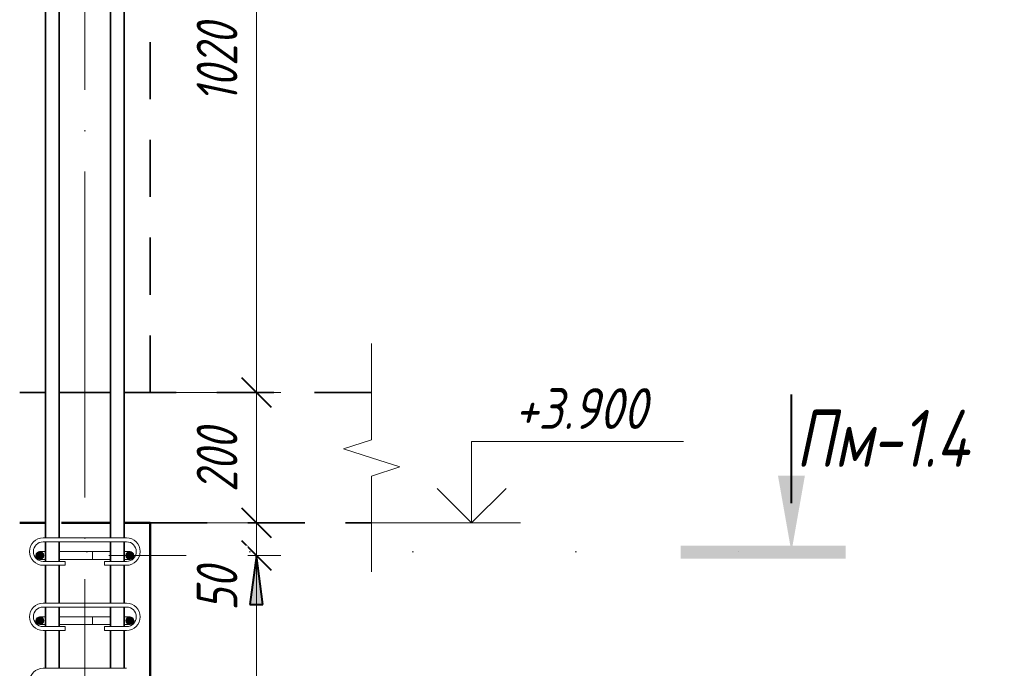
# Model space of a CAD drawing. Header units: millimetres. Extents: x -13679 to -1187, y -118926 to 13264.
# Tile 21 of 33: x -8442 to -6931, y 3677 to 4672. Entities that reach past the tile are written whole.
import ezdxf

# ---------------------------------------------------------------- set-up
doc = ezdxf.new("R2010")
doc.units = ezdxf.units.MM
for name, pattern in [('01 Штриховая _4 мм_', [150, 87.5, -62.5]), ('ADSK_Линия разреза', [500, 0, -250, 0, -250]), ('ADSK_Линия сетки', [625, 500, -62.5, 0, -62.5]), ('ADSK_Невидимые', [125, 75, -50]), ('ADSK_Пунктирная_п5', [125, 0, -125])]:
    doc.linetypes.add(name, pattern=pattern)
for name, color, linetype, lineweight in [('A-____-____-DIMS', 211, 'Continuous', 9), ('A-____-____-DIMS-25', 211, 'Continuous', 9), ('A-____-NOTE-TEXT', 131, 'Continuous', 20), ('A-DETL-GENF-OTLN', 92, 'Continuous', 20), ('A-FLOR-____-MCUT', 192, 'Continuous', 50), ('G-____-____-DIMS', 111, 'Continuous', 9), ('G-____-____-SYMB', 111, 'ADSK_Пунктирная_п5', 20), ('S-COLS-____-HDLN', 52, 'ADSK_Невидимые', 20), ('S-COLS-____-MCUT', 52, 'Continuous', 50), ('S-GRID-____-OTLN', 1, 'Continuous', 9), ('S-RBAR-____-MCUT', 171, 'Continuous', 20), ('S-RBAR-____-OTLN', 171, 'Continuous', 100)]:
    doc.layers.add(name, color=color, linetype=linetype, lineweight=lineweight)
doc.styles.add('GOST Common_I_1', font='GOST_Common Italic.ttf', dxfattribs={"width": 0.8, "height": 87.5})
doc.styles.add('GOST Common_I_2', font='GOST_Common Italic.ttf', dxfattribs={"width": 0.8, "height": 62.5})
doc.styles.add('GOST Common_I_3', font='GOST_Common Italic.ttf', dxfattribs={"width": 0.9, "height": 62.5})
doc.dimstyles.new('ADSK_Для_арматуры_Основной_2_5_мм_шаг_кол-во_Стрелки_точный', dxfattribs={"dimscale": 304.8, "dimtxt": 0.206224, "dimasz": 0, "dimexe": 0.123031, "dimexo": 0.000403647, "dimgap": 0.032808, "dimtad": 1, "dimdec": 0, "dimlfac": 304.8, "dimdsep": 46, "dimtxsty": 'GOST Common_I_2', "dimblk2": 'NONE', "dimsah": 1, "dimcen": 0.09, "dimdle": 0.123031, "dimazin": 0, "dimtfac": 1, "dimtdec": 4, "dimtix": 1, "dimtmove": 0, "dimatfit": 3, "dimfxl": 1, "dimtvp": 1, "dimtfill": 1, "dimtolj": 1, "dimtzin": 0, "dimarcsym": 2})
doc.dimstyles.new('ADSK_Округление_5мм__Узкий_', dxfattribs={"dimscale": 304.8, "dimtxt": 0.206224, "dimasz": 0.147638, "dimexe": 0.123031, "dimexo": 0.000269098, "dimgap": 0.032808, "dimtad": 1, "dimdec": 0, "dimlfac": 304.8, "dimrnd": 5, "dimdsep": 46, "dimtxsty": 'GOST Common_I_2', "dimblk1": 'OBLIQUE', "dimblk2": 'OBLIQUE', "dimsah": 1, "dimcen": 0.09, "dimdle": 0.123031, "dimazin": 0, "dimtfac": 1, "dimtdec": 4, "dimtix": 1, "dimtmove": 1, "dimatfit": 3, "dimfxl": 1, "dimtvp": 1, "dimtfill": 1, "dimtolj": 1, "dimtzin": 0, "dimlwd": 20, "dimlwe": 20, "dimarcsym": 2})
doc.dimstyles.new('ADSK_Округление_5мм__Узкий__1', dxfattribs={"dimscale": 304.8, "dimtxt": 0.206224, "dimasz": 0.147638, "dimexe": 0.123031, "dimexo": 0.000269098, "dimgap": 0.032808, "dimtad": 1, "dimdec": 0, "dimlfac": 304.8, "dimrnd": 5, "dimdsep": 46, "dimtxsty": 'GOST Common_I_2', "dimblk1": 'OBLIQUE', "dimblk2": 'OBLIQUE', "dimsah": 1, "dimcen": 0.09, "dimdle": 0.123031, "dimazin": 0, "dimtfac": 1, "dimtdec": 4, "dimtix": 1, "dimtmove": 0, "dimatfit": 3, "dimfxl": 1, "dimtvp": 1, "dimtfill": 1, "dimtolj": 1, "dimtzin": 0, "dimlwd": 20, "dimlwe": 20, "dimarcsym": 2})

# ---------------------------------------------------------------- blocks, each defined once
blk = doc.blocks.new('ADSK_Обрыв_Линия - ADSK_Обрыв_линия-1072157-КЖ1_ПЭ_ВЭ1_Армирование_Пилоны_Пм-1_4_2-2')
at = {"layer": 'A-DETL-GENF-OTLN'}
for p, q in [((12950, 6456.3), (13022.5, 6456.3)), ((13078.2, 6456.3), (13150, 6456.3))]:
    blk.add_line(p, q, dxfattribs=at)
blk = doc.blocks.new('Разрез - Номер вида спереди_3_5 мм-6449-КЖ1_ПЭ_ВЭ1_Армирование_Пилоны_Пм-1_4_2-2')
at = {"layer": 'G-____-____-SYMB', "linetype": 'Continuous', "lineweight": 9}
for points in [[(14154.9, 3972.2), (14134.3, 3855.4), (14113.7, 3972.2)], [(13964.4, 3845.3), (13964.4, 3865.2), (14217.7, 3865.2), (14217.7, 3845.3)]]:
    blk.add_hatch(color=256, dxfattribs=at).paths.add_polyline_path(points)
at = {"layer": 'G-____-____-SYMB', "linetype": 'Continuous', "lineweight": 40}
blk.add_line((14134.3, 3930.4), (14134.3, 4097), dxfattribs=at)
blk = doc.blocks.new('DIMBLOCK24-КЖ1_ПЭ_ВЭ1_Армирование_Пилоны_Пм-1_4_2-2')
at = {"layer": 'A-____-____-DIMS-25', "lineweight": 40}
for points in [[(-8078.4, 3850), (-8088.3, 3775), (-8068.5, 3775)], [(-8078.4, 2950), (-8068.5, 3025), (-8088.3, 3025)]]:
    blk.add_hatch(color=256, dxfattribs=at).paths.add_polyline_path(points)
at = {"layer": 'A-____-____-DIMS-25'}
for p, q in [((-8078.4, 3887.5), (-8078.4, 2912.5)), ((-8078.4, 3850), (-8235.2, 3850)), ((-8078.4, 3850), (-8040.9, 3850)), ((-8078.4, 2950), (-8235.2, 2950)), ((-8078.4, 2950), (-8040.9, 2950))]:
    blk.add_line(p, q, dxfattribs=at)
at = {"layer": 'A-____-____-DIMS-25', "lineweight": 40}
for p, q in [((-8078.4, 3850), (-8088.3, 3775)), ((-8068.5, 3775), (-8078.4, 3850)), ((-8088.3, 3775), (-8068.5, 3775)), ((-8068.5, 3025), (-8088.3, 3025)), ((-8088.3, 3025), (-8078.4, 2950)), ((-8078.4, 2950), (-8068.5, 3025))]:
    blk.add_line(p, q, dxfattribs=at)
at = {"layer": 'A-____-____-DIMS-25', "color": 0, "insert": (-8170.1, 3246.6), "char_height": 62.5, "width": 368.194, "attachment_point": 1, "rotation": 90, "line_spacing_factor": 1.022761, "style": 'GOST Common_I_2', "bg_fill": 3, "box_fill_scale": 1.25, "bg_fill_color": 256, "bg_fill_true_color": 13158600, "bg_fill_transparency": 0}
blk.add_mtext('100x9=900', dxfattribs=at)
blk = doc.blocks.new('_None')
blk = doc.blocks.new('DIMBLOCK32-КЖ1_ПЭ_ВЭ1_Армирование_Пилоны_Пм-1_4_2-2')
at = {"layer": 'A-____-____-DIMS-25', "lineweight": 40}
for p, q in [((-8078.4, 5120), (-8100.9, 5142.5)), ((-8078.4, 5120), (-8055.9, 5097.5)), ((-8078.4, 4100), (-8100.9, 4122.5)), ((-8078.4, 4100), (-8055.9, 4077.5))]:
    blk.add_line(p, q, dxfattribs=at)
at = {"layer": 'A-____-____-DIMS-25', "lineweight": 20}
for p, q in [((-8078.4, 5120), (-8256.7, 5120)), ((-8078.4, 5120), (-8078.4, 4100)), ((-8078.4, 5120), (-8040.9, 5120)), ((-8078.4, 4100), (-8216.7, 4100)), ((-8078.4, 4100), (-8040.9, 4100))]:
    blk.add_line(p, q, dxfattribs=at)
at = {"layer": 'A-____-____-DIMS-25', "color": 0, "lineweight": 20, "insert": (-8170.1, 4544.5), "char_height": 62.5, "width": 157.25, "attachment_point": 1, "rotation": 90, "line_spacing_factor": 1.022761, "style": 'GOST Common_I_2', "bg_fill": 3, "box_fill_scale": 1.25, "bg_fill_color": 256, "bg_fill_true_color": 13158600, "bg_fill_transparency": 0}
blk.add_mtext('1020', dxfattribs=at)
blk = doc.blocks.new('_Oblique')
at = {"color": 0, "linetype": 'ByBlock', "lineweight": -2}
blk.add_line((-0.5, -0.5), (0.5, 0.5), dxfattribs=at)
blk = doc.blocks.new('DIMBLOCK33-КЖ1_ПЭ_ВЭ1_Армирование_Пилоны_Пм-1_4_2-2')
at = {"layer": 'A-____-____-DIMS-25', "lineweight": 40}
for p, q in [((-8078.4, 4100), (-8100.9, 4122.5)), ((-8078.4, 4100), (-8055.9, 4077.5)), ((-8078.4, 3900), (-8100.9, 3922.5)), ((-8078.4, 3900), (-8055.9, 3877.5))]:
    blk.add_line(p, q, dxfattribs=at)
at = {"layer": 'A-____-____-DIMS-25', "lineweight": 20}
for p, q in [((-8078.4, 4100), (-8216.7, 4100)), ((-8078.4, 4100), (-8078.4, 3900)), ((-8078.4, 4100), (-8040.9, 4100)), ((-8078.4, 3900), (-8216.7, 3900)), ((-8078.4, 3900), (-8040.9, 3900))]:
    blk.add_line(p, q, dxfattribs=at)
at = {"layer": 'A-____-____-DIMS-25', "color": 0, "lineweight": 20, "insert": (-8170.1, 3947.3), "char_height": 62.5, "width": 126.567, "attachment_point": 1, "rotation": 90, "line_spacing_factor": 1.022761, "style": 'GOST Common_I_2', "bg_fill": 3, "box_fill_scale": 1.25, "bg_fill_color": 256, "bg_fill_true_color": 13158600, "bg_fill_transparency": 0}
blk.add_mtext('200', dxfattribs=at)
blk = doc.blocks.new('DIMBLOCK34-КЖ1_ПЭ_ВЭ1_Армирование_Пилоны_Пм-1_4_2-2')
at = {"layer": 'A-____-____-DIMS-25', "lineweight": 40}
for p, q in [((-8078.4, 3900), (-8100.9, 3922.5)), ((-8078.4, 3900), (-8055.9, 3877.5)), ((-8078.4, 3850), (-8100.9, 3872.5)), ((-8078.4, 3850), (-8055.9, 3827.5))]:
    blk.add_line(p, q, dxfattribs=at)
at = {"layer": 'A-____-____-DIMS-25', "lineweight": 20}
for p, q in [((-8078.4, 3900), (-8216.7, 3900)), ((-8078.4, 3900), (-8078.4, 3812.5)), ((-8078.4, 3900), (-8040.9, 3900)), ((-8078.4, 3848.2), (-8078.4, 3875)), ((-8078.4, 3850), (-8305, 3850)), ((-8078.4, 3850), (-8040.9, 3850)), ((-8078.4, 3765.3), (-8078.4, 3848.2))]:
    blk.add_line(p, q, dxfattribs=at)
at = {"layer": 'A-____-____-DIMS-25', "color": 0, "lineweight": 20, "insert": (-8170.1, 3765.3), "char_height": 62.5, "width": 84.378, "attachment_point": 1, "rotation": 90, "line_spacing_factor": 1.022761, "style": 'GOST Common_I_2', "bg_fill": 3, "box_fill_scale": 1.25, "bg_fill_color": 256, "bg_fill_true_color": 13158600, "bg_fill_transparency": 0}
blk.add_mtext('50', dxfattribs=at)
blk = doc.blocks.new('Высотные отметки - Стрелка вверх-6399-КЖ1_ПЭ_ВЭ1_Армирование_Пилоны_Пм-1_4_2-2')
at = {"layer": 'A-____-NOTE-TEXT'}
for p, q in [((13643.5, 4025), (13968.5, 4025)), ((13643.5, 3900), (13643.5, 4025)), ((13643.5, 3900), (13590.5, 3953)), ((13643.5, 3900), (13696.5, 3953)), ((13568.5, 3900), (13718.5, 3900))]:
    blk.add_line(p, q, dxfattribs=at)

msp = doc.modelspace()

# ---------------------------------------------------------------- hatches: boundary and pattern name
at = {"layer": 'S-RBAR-____-MCUT'}
h = msp.add_hatch(color=256, dxfattribs=at)
edge = h.paths.add_edge_path()
edge.add_arc((-8410.698, 3850), 6, 0, 360)
for points in [[(-8410.698, 3844), (-8405.5018, 3847), (-8405.5018, 3853), (-8410.698, 3856), (-8415.8942, 3853), (-8415.8942, 3847)], [(-8272.698, 3844), (-8267.5018, 3847), (-8267.5018, 3853), (-8272.698, 3856), (-8277.8942, 3853), (-8277.8942, 3847)], [(-8410.698, 3744), (-8405.5018, 3747), (-8405.5018, 3753), (-8410.698, 3756), (-8415.8942, 3753), (-8415.8942, 3747), (-8414.2368, 3746.0431)], [(-8272.698, 3744), (-8267.5018, 3747), (-8267.5018, 3753), (-8272.698, 3756), (-8277.8942, 3753), (-8277.8942, 3747)]]:
    msp.add_hatch(color=256, dxfattribs=at).paths.add_polyline_path(points)
h = msp.add_hatch(color=256, dxfattribs=at)
edge = h.paths.add_edge_path()
edge.add_arc((-8272.698, 3850), 6, 0, 360)
h = msp.add_hatch(color=256, dxfattribs=at)
edge = h.paths.add_edge_path()
edge.add_arc((-8410.698, 3750), 6, 0, 360)
h = msp.add_hatch(color=256, dxfattribs=at)
edge = h.paths.add_edge_path()
edge.add_arc((-8272.698, 3750), 6, 0, 360)

# ---------------------------------------------------------------- linework, layer by layer
at = {"layer": 'A-____-NOTE-TEXT'}
for p, q in [((-7901.6793, 4100), (-7901.6793, 4175)), ((-7901.6793, 4027.5), (-7944.9805, 4013.75)), ((-7901.6793, 4000), (-7944.9805, 4013.75)), ((-7858.3542, 3985.9228), (-7901.6793, 4000)), ((-7901.6793, 3971.8457), (-7858.3542, 3985.9228)), ((-7901.6793, 3900), (-7901.6793, 3825))]:
    msp.add_line(p, q, dxfattribs=at)
at = {"layer": 'A-FLOR-____-MCUT', "linetype": '01 Штриховая _4 мм_', "lineweight": 35}
for p, q in [((-7901.6793, 4100), (-8241.6793, 4100)), ((-8241.6793, 3900), (-7901.6793, 3900))]:
    msp.add_line(p, q, dxfattribs=at)
at = {"layer": 'G-____-____-DIMS', "lineweight": 20}
msp.add_line((-7901.6793, 3900), (-7748.1775, 3900), dxfattribs=at)
at = {"layer": 'G-____-____-SYMB', "linetype": 'ADSK_Линия разреза'}
msp.add_line((-9089.0193, 3855.3738), (-7182.3477, 3855.3738), dxfattribs=at)
at = {"layer": 'S-COLS-____-HDLN', "linetype": '01 Штриховая _4 мм_', "lineweight": 35}
for p, q in [((-8441.6297, 4100), (-8402.6793, 4100)), ((-8380.6793, 4100), (-8302.6793, 4100)), ((-8280.6793, 4100), (-8241.6793, 4100))]:
    msp.add_line(p, q, dxfattribs=at)
at = {"layer": 'S-COLS-____-HDLN', "lineweight": 50}
for p, q in [((-8402.6793, 3900), (-8441.6297, 3900)), ((-8302.6793, 3900), (-8380.6793, 3900)), ((-8241.6793, 3900), (-8280.6793, 3900))]:
    msp.add_line(p, q, dxfattribs=at)
at = {"layer": 'S-COLS-____-MCUT', "linetype": '01 Штриховая _4 мм_', "lineweight": 35}
msp.add_line((-8241.6793, 4100), (-8241.6793, 6456.3464), dxfattribs=at)
at = {"layer": 'S-COLS-____-MCUT'}
msp.add_line((-8241.6793, -160), (-8241.6793, 3900), dxfattribs=at)
at = {"layer": 'S-GRID-____-OTLN', "linetype": 'ADSK_Линия сетки'}
msp.add_line((-8341.6793, -1061.8629), (-8341.6793, 6456.3464), dxfattribs=at)
at = {"layer": 'S-RBAR-____-MCUT'}
for p, q in [((-8410.698, 3856), (-8415.8942, 3853)), ((-8415.8942, 3853), (-8415.8942, 3847)), ((-8405.5018, 3853), (-8410.698, 3856)), ((-8405.5018, 3847), (-8405.5018, 3853)), ((-8272.698, 3856), (-8277.8942, 3853)), ((-8277.8942, 3853), (-8277.8942, 3847)), ((-8267.5018, 3853), (-8272.698, 3856)), ((-8267.5018, 3847), (-8267.5018, 3853)), ((-8415.8942, 3847), (-8410.698, 3844)), ((-8410.698, 3844), (-8405.5018, 3847)), ((-8277.8942, 3847), (-8272.698, 3844)), ((-8272.698, 3844), (-8267.5018, 3847)), ((-8410.698, 3756), (-8415.8942, 3753)), ((-8415.8942, 3753), (-8415.8942, 3747)), ((-8405.5018, 3753), (-8410.698, 3756)), ((-8405.5018, 3747), (-8405.5018, 3753)), ((-8272.698, 3756), (-8277.8942, 3753)), ((-8277.8942, 3753), (-8277.8942, 3747)), ((-8267.5018, 3753), (-8272.698, 3756)), ((-8267.5018, 3747), (-8267.5018, 3753)), ((-8415.8942, 3747), (-8414.2368, 3746.0431)), ((-8414.2368, 3746.0431), (-8410.698, 3744)), ((-8410.698, 3744), (-8405.5018, 3747)), ((-8277.8942, 3747), (-8272.698, 3744)), ((-8272.698, 3744), (-8267.5018, 3747))]:
    msp.add_line(p, q, dxfattribs=at)
for centre in [(-8410.698, 3850), (-8272.698, 3850), (-8410.698, 3750), (-8272.698, 3750)]:
    msp.add_circle(centre, 6, dxfattribs=at)
at = {"layer": 'S-RBAR-____-OTLN', "lineweight": 20}
for p, q in [((-8402.6793, 6299.058), (-8402.6793, 4105.7859)), ((-8380.6793, 6299.058), (-8380.6793, 4105.7859)), ((-8302.6793, 6299.058), (-8302.6793, 4105.7859)), ((-8280.6793, 6299.058), (-8280.6793, 4105.7859)), ((-8401.6793, 3877), (-8401.6793, 5120)), ((-8381.6793, 3877), (-8381.6793, 5120)), ((-8301.6793, 3877), (-8301.6793, 5120)), ((-8281.6793, 3877), (-8281.6793, 5120)), ((-8402.6793, 4093.7209), (-8402.6793, 4105.7859)), ((-8380.6793, 4093.7209), (-8380.6793, 4105.7859)), ((-8302.6793, 4093.7209), (-8302.6793, 4105.7859)), ((-8280.6793, 4093.7209), (-8280.6793, 4105.7859)), ((-8402.6793, 4093.7209), (-8402.6793, 3929.7575)), ((-8380.6793, 4093.7209), (-8380.6793, 3929.7575)), ((-8302.6793, 4093.7209), (-8302.6793, 3929.7575)), ((-8280.6793, 4093.7209), (-8280.6793, 3929.7575)), ((-8402.6793, 3929.7575), (-8402.6793, 3917.6924)), ((-8380.6793, 3929.7575), (-8380.6793, 3917.6924)), ((-8302.6793, 3929.7575), (-8302.6793, 3917.6924)), ((-8280.6793, 3929.7575), (-8280.6793, 3917.6924)), ((-8402.6793, 3917.6924), (-8402.6793, 3877)), ((-8380.6793, 3917.6924), (-8380.6793, 3877)), ((-8302.6793, 3917.6924), (-8302.6793, 3877)), ((-8280.6793, 3917.6924), (-8280.6793, 3877)), ((-8405.6793, 3877), (-8277.6793, 3877)), ((-8405.6793, 3871), (-8277.6793, 3871)), ((-8402.6793, 3871), (-8402.6793, 3841)), ((-8401.6793, 3841), (-8401.6793, 3871)), ((-8381.6793, 3841), (-8381.6793, 3871)), ((-8380.6793, 3871), (-8380.6793, 3841)), ((-8302.6793, 3871), (-8302.6793, 3841)), ((-8301.6793, 3841), (-8301.6793, 3871)), ((-8281.6793, 3841), (-8281.6793, 3871)), ((-8280.6793, 3871), (-8280.6793, 3841)), ((-8410.698, 3856), (-8402.9193, 3856)), ((-8380.8061, 3856), (-8376.132, 3856)), ((-8376.0908, 3856), (-8349.2422, 3856)), ((-8349.2422, 3856), (-8330.0251, 3856)), ((-8330.0251, 3856), (-8308.698, 3856)), ((-8330.0251, 3844), (-8330.0251, 3856)), ((-8308.698, 3856), (-8302.6389, 3856)), ((-8280.4384, 3856), (-8272.698, 3856)), ((-8410.698, 3844), (-8403.1749, 3844)), ((-8371.6793, 3841), (-8405.6793, 3841)), ((-8380.7197, 3844), (-8376.637, 3844)), ((-8376.6128, 3844), (-8349.2422, 3844)), ((-8371.6793, 3841), (-8371.6793, 3835)), ((-8349.2422, 3844), (-8330.0251, 3844)), ((-8330.0251, 3844), (-8308.698, 3844)), ((-8277.6793, 3841), (-8311.6793, 3841)), ((-8311.6793, 3841), (-8311.6793, 3835)), ((-8308.698, 3844), (-8302.6389, 3844)), ((-8280.4384, 3844), (-8272.698, 3844)), ((-8371.6793, 3835), (-8405.6793, 3835)), ((-8402.6793, 3835), (-8402.6793, 3777)), ((-8401.6793, 3777), (-8401.6793, 3835)), ((-8381.6793, 3777), (-8381.6793, 3835)), ((-8380.6793, 3835), (-8380.6793, 3777)), ((-8277.6793, 3835), (-8311.6793, 3835)), ((-8302.6793, 3835), (-8302.6793, 3777)), ((-8301.6793, 3777), (-8301.6793, 3835)), ((-8281.6793, 3777), (-8281.6793, 3835)), ((-8280.6793, 3835), (-8280.6793, 3777)), ((-8405.6865, 3777), (-8277.6865, 3777)), ((-8405.6865, 3771), (-8277.6865, 3771)), ((-8402.6793, 3771), (-8402.6793, 3741)), ((-8401.6793, 3741), (-8401.6793, 3771)), ((-8381.6793, 3741), (-8381.6793, 3771)), ((-8380.6793, 3771), (-8380.6793, 3741)), ((-8302.6793, 3771), (-8302.6793, 3741)), ((-8301.6793, 3741), (-8301.6793, 3771)), ((-8281.6793, 3741), (-8281.6793, 3771)), ((-8280.6793, 3771), (-8280.6793, 3741)), ((-8410.698, 3756), (-8402.9193, 3756)), ((-8380.8061, 3756), (-8376.132, 3756)), ((-8376.0908, 3756), (-8349.2422, 3756)), ((-8349.2422, 3756), (-8330.0251, 3756)), ((-8330.0251, 3756), (-8308.698, 3756)), ((-8330.0251, 3744), (-8330.0251, 3756)), ((-8308.698, 3756), (-8302.6389, 3756)), ((-8280.2916, 3756), (-8272.698, 3756)), ((-8410.698, 3744), (-8403.1749, 3744)), ((-8371.6865, 3741), (-8405.6865, 3741)), ((-8371.6865, 3735), (-8405.6865, 3735)), ((-8402.6793, 3735), (-8402.6793, 3677)), ((-8401.6793, 3677), (-8401.6793, 3735)), ((-8381.6793, 3677), (-8381.6793, 3735)), ((-8380.7197, 3744), (-8376.637, 3744)), ((-8380.6793, 3735), (-8380.6793, 3677)), ((-8376.6128, 3744), (-8349.2422, 3744)), ((-8371.6865, 3741), (-8371.6865, 3735)), ((-8349.2422, 3744), (-8330.0251, 3744)), ((-8330.0251, 3744), (-8308.698, 3744)), ((-8277.6865, 3741), (-8311.6865, 3741)), ((-8311.6865, 3741), (-8311.6865, 3735)), ((-8277.6865, 3735), (-8311.6865, 3735)), ((-8308.698, 3744), (-8302.6389, 3744)), ((-8302.6793, 3735), (-8302.6793, 3677)), ((-8301.6793, 3677), (-8301.6793, 3735)), ((-8281.6793, 3677), (-8281.6793, 3735)), ((-8280.6793, 3735), (-8280.6793, 3677)), ((-8280.2916, 3744), (-8272.698, 3744)), ((-8405.6793, 3677), (-8277.6793, 3677))]:
    msp.add_line(p, q, dxfattribs=at)
for centre, radius, start, end in [((-8405.6793, 3856), 21, 90, 270), ((-8405.6793, 3856), 15, 90, 270), ((-8277.6793, 3856), 21, 270, 90), ((-8277.6793, 3856), 15, 270, 90), ((-8410.698, 3850), 6, 90, 270), ((-8410.698, 3850), 6, 90, 270), ((-8272.698, 3850), 6, 270, 90), ((-8405.6865, 3756), 21, 90, 270), ((-8405.6865, 3756), 15, 90, 270), ((-8277.6865, 3756), 21, 270, 90), ((-8277.6865, 3756), 15, 270, 90), ((-8410.698, 3750), 6, 90, 270), ((-8410.698, 3750), 6, 90, 270), ((-8272.698, 3750), 6, 270, 90), ((-8405.6793, 3656), 21, 90, 270)]:
    msp.add_arc(centre, radius, start, end, dxfattribs=at)

# ---------------------------------------------------------------- block references
at = {"layer": 'A-____-NOTE-TEXT'}
msp.add_blockref('Высотные отметки - Стрелка вверх-6399-КЖ1_ПЭ_ВЭ1_Армирование_Пилоны_Пм-1_4_2-2', (-21391.6793, 0), dxfattribs=at)
at = {"layer": 'A-DETL-GENF-OTLN', "rotation": 270}
msp.add_blockref('ADSK_Обрыв_Линия - ADSK_Обрыв_линия-1072157-КЖ1_ПЭ_ВЭ1_Армирование_Пилоны_Пм-1_4_2-2', (-14358.0257, 17050), dxfattribs=at)
at = {"layer": 'G-____-____-SYMB', "linetype": 'Continuous', "lineweight": 40}
msp.add_blockref('Разрез - Номер вида спереди_3_5 мм-6449-КЖ1_ПЭ_ВЭ1_Армирование_Пилоны_Пм-1_4_2-2', (-21391.6793, 0), dxfattribs=at)

# ---------------------------------------------------------------- texts
at = {"layer": 'G-____-____-SYMB', "linetype": 'Continuous', "lineweight": 9, "char_height": 87.5, "attachment_point": 1, "style": 'GOST Common_I_1'}
for s, insert, width in [('Пм', (-7250.5386, 4073.4503), 141.097), ('-1.4', (-7134.1219, 4073.4503), 205.232)]:
    msp.add_mtext(s, dxfattribs=dict(at, insert=insert, width=width))

# ---------------------------------------------------------------- next in the draw order: texts
at = {"layer": 'G-____-____-DIMS', "lineweight": 20, "insert": (-7682.2322, 4106.6768), "char_height": 62.5, "width": 261.731255, "attachment_point": 1, "line_spacing_factor": 1.022761, "style": 'GOST Common_I_3', "bg_fill": 3, "box_fill_scale": 1.25, "bg_fill_color": 256, "bg_fill_true_color": 13158600, "bg_fill_transparency": 0}
msp.add_mtext('+3.900', dxfattribs=at)

# ---------------------------------------------------------------- next in the draw order: dimensions: what is measured, and where the dimension line sits
at = {"layer": 'A-____-____-DIMS', "lineweight": 20}
dim = msp.add_linear_dim(base=(-8078.393, 4100), p1=(-8281.6793, 5120), p2=(-8241.6793, 4100), angle=90, dimstyle='ADSK_Округление_5мм__Узкий__1', override={"dimpost": '<>', "dimfxl": 1020.784012}, dxfattribs=at)
dim.commit()
dim.dimension.update_dxf_attribs({"geometry": 'DIMBLOCK32-КЖ1_ПЭ_ВЭ1_Армирование_Пилоны_Пм-1_4_2-2', "text_midpoint": (-8119.643, 4610)})
at = {"layer": 'A-____-____-DIMS'}
dim = msp.add_linear_dim(base=(-8078.393, 2950), p1=(-8272.698, 3850), p2=(-8272.698, 2950), angle=90, text='100x9=900', dimstyle='ADSK_Для_арматуры_Основной_2_5_мм_шаг_кол-во_Стрелки_точный', override={"dimpost": '<>', "dimblk1": 'None', "dimblk2": 'None', "dimsah": 1, "dimfxl": 900}, dxfattribs=at)
dim.commit()
dim.dimension.update_dxf_attribs({"geometry": 'DIMBLOCK24-КЖ1_ПЭ_ВЭ1_Армирование_Пилоны_Пм-1_4_2-2', "text_midpoint": (-8119.643, 3400)})

# ---------------------------------------------------------------- next in the draw order: dimensions: what is measured, and where the dimension line sits
at = {"layer": 'A-____-____-DIMS', "lineweight": 20}
dim = msp.add_linear_dim(base=(-8078.393, 3900), p1=(-8241.6793, 4100), p2=(-8241.6793, 3900), angle=90, dimstyle='ADSK_Округление_5мм__Узкий__1', override={"dimpost": '<>', "dimfxl": 200}, dxfattribs=at)
dim.commit()
dim.dimension.update_dxf_attribs({"geometry": 'DIMBLOCK33-КЖ1_ПЭ_ВЭ1_Армирование_Пилоны_Пм-1_4_2-2', "text_midpoint": (-8119.643, 4000)})

# ---------------------------------------------------------------- next in the draw order: dimensions: what is measured, and where the dimension line sits
dim = msp.add_linear_dim(base=(-8078.393, 3850), p1=(-8241.6793, 3900), p2=(-8330.0251, 3850), angle=90, dimstyle='ADSK_Округление_5мм__Узкий_', override={"dimpost": '<>', "dimfxl": 101.513487}, dxfattribs=at)
dim.commit()
dim.dimension.update_dxf_attribs({"geometry": 'DIMBLOCK34-КЖ1_ПЭ_ВЭ1_Армирование_Пилоны_Пм-1_4_2-2', "text_midpoint": (-8128.4031, 3807.5315), "dimtype": 160, "text_rotation": 90})

doc.saveas('drawing.dxf')
